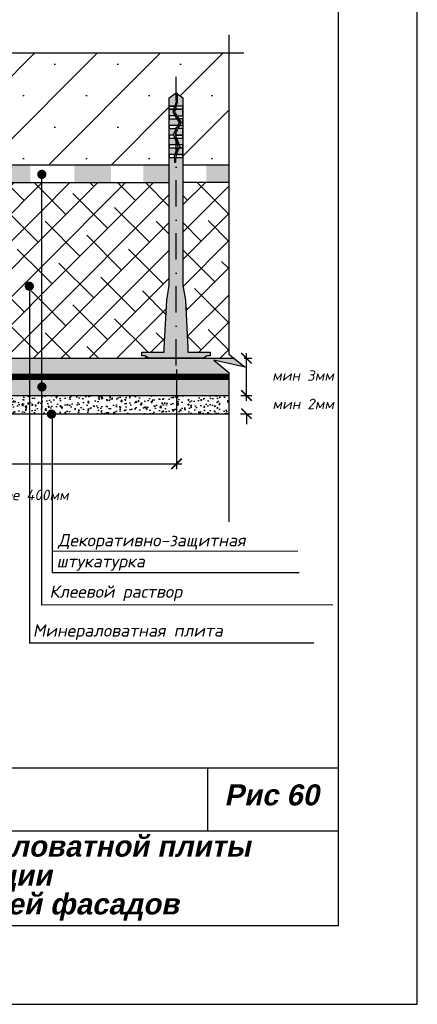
# Model space of a CAD drawing. Header units: inches. Extents: x 47 to 4151, y -1120 to 1902.
# Tile 36 of 93: x 2078 to 2154, y -67 to 120. Entities that reach past the tile are written whole.
import ezdxf

# ---------------------------------------------------------------- set-up
doc = ezdxf.new("R2010")
doc.units = ezdxf.units.IN
doc.header["$LTSCALE"] = 10
doc.header["$MEASUREMENT"] = 0
doc.linetypes.add('DASHDOT', pattern=[1, 0.5, -0.25, 0, -0.25])
doc.linetypes.add('HIDDEN', pattern=[0.375, 0.25, -0.125])
doc.layers.add('dim', color=160, linetype='Continuous', lineweight=15)
doc.layers.add('Layer1', color=108, linetype='Continuous', lineweight=30)
for name, color, linetype in [('DUBEL', 142, 'Continuous'), ('hatch', 240, 'Continuous'), ('ndp', 242, 'Continuous'), ('ramka', 248, 'Continuous')]:
    doc.layers.add(name, color=color, linetype=linetype)
doc.layers.add('list', color=5, linetype='Continuous', plot=False)
doc.styles.add('ndp', font='ARIALBD.TTF', dxfattribs={"oblique": 12})
doc.styles.add('style2', font='romans.shx', dxfattribs={"oblique": 12})
doc.dimstyles.new('1', dxfattribs={"dimtxt": 2, "dimasz": 2, "dimexe": 1, "dimexo": 0.7, "dimgap": 2, "dimtad": 0, "dimtih": 1, "dimtoh": 1, "dimdec": 4, "dimzin": 0, "dimdsep": 46, "dimtxsty": 'style2', "dimblk": 'ARCHTICK', "dimcen": 1.5, "dimdle": 1, "dimadec": 0, "dimazin": 0, "dimtfac": 1, "dimtdec": 4, "dimtofl": 0, "dimtmove": 0, "dimatfit": 2, "dimldrblk": 'DOTSMALL', "dimfxl": 1, "dimtolj": 1, "dimtzin": 0, "dimarcsym": 0})
pattern_1 = [(45, (2e-14, 319.1827), (-2.6516504, 2.6516504), []), (135, (2e-14, 319.1827), (-7.954951, 2.6516504), [9.375, -5.625])]

# ---------------------------------------------------------------- blocks, each defined once
blk = doc.blocks.new('_ArchTick')
at = {"layer": 'DUBEL', "color": 0, "const_width": 0.15}
blk.add_lwpolyline([(-0.5, -0.5), (0.5, 0.5)], dxfattribs=at)
blk = doc.blocks.new('*D336')
at = {"layer": 'Defpoints', "color": 0}
for p in [(2046.95, 54.33), (2107.95, 54.33), (2107.95, 35.66)]:
    blk.add_point(p, dxfattribs=at)
at = {"layer": 'dim', "color": 0, "lineweight": -2}
for p, q in [((2046.95, 53.63), (2046.95, 34.66)), ((2107.95, 53.63), (2107.95, 34.66)), ((2045.95, 35.66), (2108.95, 35.66))]:
    blk.add_line(p, q, dxfattribs=at)
at = {"layer": 'dim', "color": 0, "lineweight": -2, "xscale": 2, "yscale": 2, "zscale": 2, "rotation": 180}
blk.add_blockref('_ArchTick', (2046.95, 35.66), dxfattribs=at)
at = {"layer": 'dim', "color": 0, "lineweight": -2, "xscale": 2, "yscale": 2, "zscale": 2}
blk.add_blockref('_ArchTick', (2107.95, 35.66), dxfattribs=at)
at = {"layer": 'dim', "color": 0, "insert": (2077.02, 29.73), "char_height": 2, "attachment_point": 5, "style": 'style2'}
blk.add_mtext('\\A1;{\\fRomanS|b0|i0|c204|p2;не более 400мм}', dxfattribs=at)
blk = doc.blocks.new('_DotSmall')
at = {"layer": 'DUBEL', "color": 0, "const_width": 0.5}
blk.add_lwpolyline([(-0.0625, 0, 1), (0.0625, 0, 1)], format="xyb", close=True, dxfattribs=at)
blk = doc.blocks.new('*D337')
at = {"layer": 'Defpoints', "color": 0}
for p in [(2119.53, 48.67), (2119.41, 45.22), (2121.28, 45.22)]:
    blk.add_point(p, dxfattribs=at)
at = {"layer": 'dim', "color": 0, "lineweight": -2}
for p, q in [((2121.28, 48.67), (2121.28, 50.67)), ((2120.23, 48.67), (2122.28, 48.67)), ((2120.11, 45.22), (2122.28, 45.22)), ((2121.28, 45.22), (2121.28, 43.22))]:
    blk.add_line(p, q, dxfattribs=at)
at = {"layer": 'dim', "color": 0, "lineweight": -2, "xscale": 2, "yscale": 2, "zscale": 2}
for p, rotation in [((2121.28, 48.67), 270), ((2121.28, 45.22), 90)]:
    blk.add_blockref('_ArchTick', p, dxfattribs=dict(at, rotation=rotation))
at = {"layer": 'dim', "color": 0, "insert": (2132.09, 47.07), "char_height": 2, "attachment_point": 5, "style": 'style2'}
blk.add_mtext('\\A1;{\\fRomanS|b0|i0|c204|p2;мин 2мм}', dxfattribs=at)
blk = doc.blocks.new('*D338')
at = {"layer": 'Defpoints', "color": 0}
for p in [(2120.11, 55.77), (2121.28, 55.77), (2119.53, 48.67)]:
    blk.add_point(p, dxfattribs=at)
at = {"layer": 'dim', "color": 0, "lineweight": -2}
for p, q in [((2121.28, 47.67), (2121.28, 56.77)), ((2120.81, 55.77), (2122.28, 55.77)), ((2120.23, 48.67), (2122.28, 48.67))]:
    blk.add_line(p, q, dxfattribs=at)
at = {"layer": 'dim', "color": 0, "lineweight": -2, "xscale": 2, "yscale": 2, "zscale": 2}
for p, rotation in [((2121.28, 55.77), 90), ((2121.28, 48.67), 270)]:
    blk.add_blockref('_ArchTick', p, dxfattribs=dict(at, rotation=rotation))
at = {"layer": 'dim', "color": 0, "insert": (2132.06, 52.49), "char_height": 2, "attachment_point": 5, "style": 'style2'}
blk.add_mtext('\\A1;{\\fRomanS|b0|i0|c204|p2;мин 3мм}', dxfattribs=at)

msp = doc.modelspace()

# ---------------------------------------------------------------- hatches: boundary and pattern name
at = {"layer": 'dim'}
h = msp.add_hatch(color=4, dxfattribs=at)
h.paths.add_polyline_path([(2107.849294, 106.351293), (2106.5453, 105.411398), (2106.5453, 103.782673), (2107.60745, 103.782673), (2107.849294, 104.601025)])
h.paths.add_polyline_path([(2109.153288, 105.411398), (2108.126095, 106.15178), (2108.126095, 104.56098), (2107.849294, 103.782673), (2107.849294, 103.624338), (2107.896086, 103.782673), (2109.153288, 103.782673)])
h.paths.add_polyline_path([(2107.446254, 103.237217), (2106.5453, 103.237217), (2106.5453, 101.943615), (2107.701628, 101.943615), (2107.269866, 102.640356)])
h.paths.add_polyline_path([(2109.153288, 103.237217), (2107.849294, 103.237217), (2107.849294, 102.230816), (2108.027268, 101.943615), (2109.153288, 101.943615)])
h.paths.add_polyline_path([(2107.849294, 101.398159), (2106.5453, 101.398159), (2106.5453, 100.104557), (2107.849294, 100.104557)])
h.paths.add_polyline_path([(2109.153288, 101.398159), (2108.365281, 101.398159), (2108.79271, 100.708409), (2108.486879, 100.104557), (2109.153288, 100.104557)])
h.paths.add_polyline_path([(2108.475523, 100.694768), (2108.03964, 101.398159), (2107.849294, 101.398159), (2107.849294, 100.104557), (2108.176601, 100.104557)])
h.paths.add_polyline_path([(2107.849294, 99.559101), (2106.5453, 99.559101), (2106.5453, 98.265499), (2107.44362, 98.265499), (2107.849294, 97.159011), (2107.849294, 97.963139), (2107.661601, 98.475078), (2107.849294, 98.84567), (2107.849294, 99.458302), (2107.360291, 98.492784)])
h.paths.add_polyline_path([(2109.153288, 99.559101), (2108.210623, 99.559101), (2107.849294, 98.84567), (2107.849294, 98.265499), (2109.153288, 98.265499)])
h.paths.add_polyline_path([(2107.849294, 97.159011), (2107.643602, 97.720043), (2106.5453, 97.720043), (2106.5453, 96.426441), (2107.849294, 96.426441)])
h.paths.add_polyline_path([(2109.153288, 97.720043), (2107.938421, 97.720043), (2108.412696, 96.426441), (2109.153288, 96.426441)])
h.paths.add_polyline_path([(2109.153288, 95.880985), (2108.47087, 95.880985), (2107.891084, 94.587383), (2109.153288, 94.587383)])
h.paths.add_polyline_path([(2107.849294, 95.170928), (2107.849294, 95.880985), (2106.5453, 95.880985), (2106.5453, 94.587383), (2107.587752, 94.587383)])
h.paths.add_polyline_path([(2107.849294, 93.138646), (2107.558878, 93.138646), (2107.558878, 94.041927), (2106.5453, 94.041927), (2106.5453, 69.636086), (2106.07241, 66.862232), (2105.595469, 57.722677), (2105.595469, 56.927412), (2101.319403, 56.927412), (2101.319403, 56.212808), (2101.908544, 56.212808), (2102.638063, 55.772011), (2107.849294, 55.772011)])
h.paths.add_polyline_path([(2109.153288, 94.041927), (2107.849294, 94.041927), (2107.849294, 55.772011), (2113.060524, 55.772011), (2113.790043, 56.212808), (2114.379184, 56.212808), (2114.379184, 56.927412), (2110.103119, 56.927412), (2110.103119, 57.722677), (2109.626177, 66.862232), (2109.153288, 69.636086)])
h = msp.add_hatch(dxfattribs=at)
h.set_pattern_fill('ANSI38', color=1, scale=30, style=0)
h.set_pattern_definition(pattern_1)
h.paths.add_polyline_path([(2079.91699, 69.067781, -0.0274360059), (2079.868821, 69.065136, -1), (2079.868821, 69.944961, -0.9465932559), (2079.91699, 69.067781), (2079.91699, 55.772011), (2082.16769, 55.772011), (2082.16769, 89.197435), (2048.218004, 89.197435), (2048.218004, 69.636086), (2048.690893, 66.862232), (2049.167835, 57.722677), (2049.167835, 56.927412), (2053.4439, 56.927412), (2053.4439, 56.212808), (2052.85476, 56.212808), (2052.125241, 55.772011), (2079.91699, 55.772011)])
h = msp.add_hatch(dxfattribs=at)
h.set_pattern_fill('ANSI38', color=1, scale=30, style=0)
h.set_pattern_definition(pattern_1)
h.paths.add_polyline_path([(2106.5453, 89.197435), (2082.16769, 89.197435), (2082.16769, 55.772011), (2102.638063, 55.772011), (2101.908544, 56.212808), (2101.319403, 56.212808), (2101.319403, 56.927412), (2105.595469, 56.927412), (2105.595469, 57.722677), (2106.07241, 66.862232), (2106.5453, 69.636086)])
at = {"layer": 'hatch'}
h = msp.add_hatch(dxfattribs=at)
h.set_pattern_fill('SACNCR', color=1, scale=90.327494, style=0)
h.set_pattern_definition([(45, (1186.562, 992.021), (-5.987923, 5.987923), []), (45, (1192.55, 992.021), (-5.987923, 5.987923), [0, -8.4682])])
h.paths.add_polyline_path([(2060.100275, 105.411398), (2061.404269, 106.351293), (2062.708262, 105.411398), (2062.708262, 103.782673), (2062.708262, 103.237217), (2062.708262, 101.398159), (2062.708262, 99.559101), (2062.708262, 97.720043), (2062.708262, 95.880985), (2062.708262, 94.041927), (2062.708262, 92.583028), (2106.5453, 92.583028), (2106.5453, 94.041927), (2106.5453, 94.587383), (2106.5453, 95.880985), (2106.5453, 96.426441), (2106.5453, 97.720043), (2106.5453, 98.265499), (2106.5453, 99.559101), (2106.5453, 100.104557), (2106.5453, 101.398159), (2106.5453, 101.943615), (2106.5453, 103.237217), (2106.5453, 103.782673), (2106.5453, 105.411398), (2107.849294, 106.351293), (2108.126095, 106.15178), (2109.153288, 105.411398), (2109.153288, 103.782673), (2109.153288, 101.943615), (2109.153288, 101.398159), (2109.153288, 100.104557), (2109.153288, 99.559101), (2109.153288, 97.720043), (2109.153288, 96.426441), (2109.153288, 94.587383), (2109.153288, 94.041927), (2109.153288, 92.583028), (2117.908008, 92.583028), (2117.908008, 113.894923), (2035.461816, 113.894923), (2033.018076, 110.794197), (2033.11431, 111.234312), (2032.756455, 110.780249), (2033.977926, 116.3665), (2031.958256, 113.90887), (2031.708097, 113.90887), (2031.696635, 113.894923), (1970.062316, 113.894923), (1970.062316, 92.583028), (2013.65525, 92.583028), (2013.65525, 94.041927), (2013.65525, 94.587383), (2013.65525, 95.880985), (2013.65525, 96.426441), (2013.65525, 97.720043), (2013.65525, 98.265499), (2013.65525, 99.559101), (2013.65525, 100.104557), (2013.65525, 101.398159), (2013.65525, 101.943615), (2013.65525, 103.237217), (2013.65525, 103.782673), (2013.65525, 105.411398), (2014.959243, 106.351293), (2015.236045, 106.15178), (2016.263237, 105.411398), (2016.263237, 103.782673), (2016.263237, 101.943615), (2016.263237, 101.398159), (2016.263237, 100.104557), (2016.263237, 99.559101), (2016.263237, 97.720043), (2016.263237, 96.426441), (2016.263237, 94.587383), (2016.263237, 94.041927), (2016.263237, 92.583028), (2060.100275, 92.583028), (2060.100275, 94.041927), (2060.100275, 94.587383), (2060.100275, 96.426441), (2060.100275, 98.265499), (2060.100275, 99.559101), (2060.100275, 101.398159), (2060.100275, 103.782673)])
h.paths.add_polyline_path([(1982.562023, 101.621321), (2007.308842, 101.37197), (2008.056892, 104.89127), (1983.310074, 105.14062)], flags=24)
h.paths.add_polyline_path([(1982.897195, 105.53746), (2006.526776, 105.28811), (2007.274826, 108.807409), (1983.645245, 109.056759)], flags=24)
h = msp.add_hatch(dxfattribs=at)
h.set_pattern_fill('DOTS', color=1, scale=7, angle=350, style=0)
h.set_pattern_definition([(350, (2575.33584, 609.73893), (0.29139777, 0.39286785), [0, -0.4375])])
h.paths.add_polyline_path([(2117.908008, 89.271144), (2117.908008, 92.583028), (2113.635025, 92.583028), (2113.635025, 89.271144)])
h.paths.add_polyline_path([(2106.5453, 89.197435), (2106.5453, 92.583028), (2101.590862, 92.583028), (2101.590862, 89.197435)])
h.paths.add_polyline_path([(2095.428736, 89.197435), (2095.428736, 92.583028), (2088.464394, 92.583028), (2088.464394, 89.197435)])
h.paths.add_polyline_path([(2080.061494, 89.197435), (2080.061494, 92.583028), (2072.498879, 92.583028), (2072.498879, 89.197435)])
h.paths.add_polyline_path([(2065.076316, 89.197435), (2065.076316, 92.583028), (2062.708262, 92.583028), (2062.708262, 89.197435)])
h.paths.add_polyline_path([(2060.100275, 89.106451), (2060.100275, 92.583028), (2057.061181, 92.583028), (2057.061181, 89.106451)])
h.paths.add_polyline_path([(2050.478908, 89.106451), (2050.478908, 92.583028), (2043.896629, 92.583028), (2043.896629, 89.106451)])
h = msp.add_hatch(dxfattribs=at)
h.set_pattern_fill('ANSI38', color=1, scale=29.327494, style=0)
h.set_pattern_definition([(45, (2e-14, 319.1827), (-2.592209, 2.592209), []), (135, (2e-14, 319.1827), (-7.776626, 2.592209), [9.164842, -5.498905])])
h.paths.add_polyline_path([(2118.898821, 55.772011), (2117.908008, 56.552889), (2117.908008, 89.271144), (2109.153288, 89.271144), (2109.153288, 69.636086), (2109.626177, 66.862232), (2110.103119, 57.722677), (2110.103119, 56.927412), (2114.379184, 56.927412), (2114.379184, 56.212808), (2113.790043, 56.212808), (2113.060524, 55.772011)])
h = msp.add_hatch(dxfattribs=at)
h.set_pattern_fill('DOTS', color=1, scale=7, style=0)
h.set_pattern_definition([(0, (844.8364, 628.8579), (0.21875, 0.4375), [0, -0.4375])])
h.paths.add_polyline_path([(2115.02167, 55.410318), (2121.022682, 54.098157), (2118.898821, 55.772011), (2074.285265, 55.772011), (2074.285265, 52.22271), (2117.908008, 52.22271), (2117.908008, 53.038336)])
h.paths.add_polyline_path([(2117.908008, 52.22271), (2074.285265, 52.22271), (2074.285265, 48.67341), (2117.908008, 48.67341)])
h = msp.add_hatch(dxfattribs=at)
h.set_pattern_fill('AR-CONC', color=1, scale=0.35, style=0)
h.set_pattern_definition([(50, (844.8364, 628.858), (2.5104106, -0.2196325), [0.2625, -2.8875]), (355, (844.8364, 628.858), (-0.4856297, 2.6326725), [0.21, -2.31]), (100.4514, (845.0456, 628.8396), (2.024783, 2.4130384), [0.2230907, -2.4539974]), (46.1842, (844.8364, 629.558), (3.735344, -0.5793166), [0.39375, -4.33125]), (96.6356, (845.1477, 629.5096), (3.271319, 3.409413), [0.334636, -3.680995]), (351.1842, (844.8364, 629.558), (3.271317, 3.409415), [0.315, -3.465]), (21, (845.1864, 629.383), (2.0891747, -1.409166), [0.2625, -2.8875]), (326, (845.1864, 629.383), (0.8516037, 2.538025), [0.21, -2.31]), (71.4514, (845.3605, 629.2655), (2.940779, 1.1288567), [0.2230907, -2.4539974]), (37.5, (844.8364, 628.8579), (0.0425595, 1.1651285), [0, -2.282, 0, -2.345, 0, -2.31875]), (7.5, (844.8364, 628.8579), (0.9207434, 1.380441), [0, -1.337, 0, -2.2295, 0, -0.88375]), (327.5, (844.0559, 628.8579), (1.8683785, -0.07894205), [0, -0.875, 0, -2.73, 0, -3.6225]), (317.5, (843.7059, 628.8579), (2.0411516, 0.3503674), [0, -1.1375, 0, -1.813, 0, -2.5725])])
h.paths.add_polyline_path([(2117.908008, 48.67341), (2074.285265, 48.67341), (2074.285265, 45.217955), (2117.908008, 45.217955)])

# ---------------------------------------------------------------- linework, layer by layer
at = {"layer": 'DUBEL', "linetype": 'DASHDOT'}
msp.add_line((2107.849294, 54.405052), (2107.849294, 109.370077), dxfattribs=at)
at = {"layer": 'DUBEL'}
msp.add_lwpolyline([(2110.103119, 57.722677), (2110.103119, 56.927412), (2114.379184, 56.927412), (2114.379184, 56.212808), (2113.790043, 56.212808), (2113.060524, 55.772011), (2102.638063, 55.772011), (2101.908544, 56.212808), (2101.319403, 56.212808), (2101.319403, 56.927412), (2105.595469, 56.927412), (2105.595469, 57.722677), (2106.07241, 66.862232), (2106.5453, 69.636086), (2106.5453, 94.041927), (2107.558878, 94.041927), (2107.558878, 93.138646), (2107.835679, 93.138646), (2107.835679, 94.041927), (2107.558878, 94.041927), (2109.153288, 94.041927), (2109.153288, 94.587383), (2107.891084, 94.587383), (2107.835679, 94.463766), (2107.849294, 94.041927), (2107.558878, 94.041927), (2107.558878, 94.52296), (2107.587752, 94.587383), (2106.5453, 94.587383), (2106.5453, 94.041927), (2106.5453, 95.880985), (2108.167538, 95.880985), (2107.587752, 94.587383), (2108.250222, 96.065467), (2108.117877, 96.426441), (2106.5453, 96.426441), (2106.5453, 95.880985), (2106.5453, 97.720043), (2107.643602, 97.720043), (2108.117877, 96.426441), (2107.44362, 98.265499), (2106.5453, 98.265499), (2106.5453, 97.720043), (2106.5453, 99.559101), (2107.849294, 99.559101), (2107.360291, 98.492784), (2108.176601, 100.104557), (2106.5453, 100.104557), (2106.5453, 99.559101), (2106.5453, 101.398159), (2107.849294, 101.398159), (2108.03964, 101.398159), (2108.475523, 100.694768), (2108.176601, 100.104557), (2108.475523, 100.694768), (2107.701628, 101.943615), (2106.5453, 101.943615), (2106.5453, 101.398159), (2106.5453, 103.237217), (2107.446254, 103.237217), (2107.269866, 102.640356), (2107.701628, 101.943615), (2107.269866, 102.640356), (2107.446254, 103.237217), (2106.5453, 103.237217), (2106.5453, 103.782673), (2107.60745, 103.782673), (2107.446254, 103.237217), (2107.60745, 103.782673), (2106.5453, 103.782673), (2106.5453, 105.411398), (2107.849294, 106.351293), (2107.849294, 104.601025), (2107.60745, 103.782673), (2107.849294, 103.782673), (2108.126095, 104.56098), (2108.126095, 106.15178), (2107.849294, 106.351293), (2109.153288, 105.411398), (2109.153288, 103.782673), (2107.896086, 103.782673), (2107.734889, 103.237217), (2109.153288, 103.237217), (2107.849294, 103.237217), (2107.734889, 103.237217), (2107.570451, 102.680789), (2108.027268, 101.943615), (2109.153288, 101.943615), (2109.153288, 103.782673), (2109.153288, 101.398159), (2108.365281, 101.398159), (2108.027268, 101.943615), (2108.79271, 100.708409), (2108.486879, 100.104557), (2109.153288, 100.104557), (2109.153288, 101.398159), (2109.153288, 99.559101), (2108.210623, 99.559101), (2108.486879, 100.104557), (2107.661601, 98.475078), (2107.938421, 97.720043), (2109.153288, 97.720043), (2109.153288, 99.559101), (2109.153288, 98.265499), (2107.849294, 98.265499), (2107.738439, 98.265499), (2109.153288, 98.265499), (2109.153288, 96.426441), (2108.412696, 96.426441), (2107.938421, 97.720043), (2108.548871, 96.055019), (2108.47087, 95.880985), (2109.153288, 95.880985), (2108.47087, 95.880985), (2107.891084, 94.587383), (2109.153288, 94.587383), (2109.153288, 96.426441), (2109.153288, 94.041927), (2109.153288, 69.636086), (2109.626177, 66.862232), (2110.103119, 57.722677)], close=True, dxfattribs=at)
at = {"layer": 'DUBEL', "linetype": 'HIDDEN', "const_width": 1.2}
msp.add_lwpolyline([(1969.736104, 52.22271), (2117.908008, 52.22271)], dxfattribs=at)
at = {"layer": 'hatch'}
for points in [[(2120.48925, 113.894923), (2035.211187, 113.894923), (2032.756455, 110.780249), (2034.068616, 116.781262), (2031.696635, 113.894923), (1969.788566, 113.894923)], [(2120.750871, 113.90887), (2035.472808, 113.90887), (2033.018076, 110.794197), (2034.330237, 116.795209), (2031.958256, 113.90887), (1984.841114, 113.90887)], [(2120.750871, 113.90887), (2035.472808, 113.90887), (2033.018076, 110.794197), (2034.330237, 116.795209), (2031.958256, 113.90887), (2016.611225, 113.90887)], [(2117.908008, 117.380134), (2117.908008, 56.552889), (2121.022682, 54.098157), (2115.02167, 55.410318), (2117.908008, 53.038336), (2117.908008, 24.625782)]]:
    msp.add_lwpolyline(points, dxfattribs=at)
at = {"layer": 'Layer1'}
for p, q in [((2106.5453, 92.583028), (2048.049084, 92.583028)), ((2117.908008, 92.583028), (2109.153288, 92.583028)), ((2106.602838, 89.197435), (2048.136223, 89.197435)), ((2118.004841, 89.271144), (2109.134511, 89.271144)), ((1999.860371, 55.772011), (2118.898821, 55.772011)), ((1967.865383, 48.67341), (2117.908008, 48.67341)), ((1967.865383, 45.217955), (2117.908008, 45.217955))]:
    msp.add_line(p, q, dxfattribs=at)
at = {"layer": 'list'}
for points in [[(1943.848281, -67.308976), (2153.848281, -67.308976), (2153.848281, 222.691024), (1943.848281, 222.691024)], [(1943.848282, -67.308976), (2153.848282, -67.308976), (2153.848282, 222.691024), (1943.848282, 222.691024)]]:
    msp.add_lwpolyline(points, close=True, dxfattribs=at)
at = {"layer": 'ndp'}
for p, q in [((2082.16769, 90.674112), (2082.16769, 8.805212)), ((2079.91699, 69.462985), (2079.91699, 1.498061)), ((2084.210701, 45.089812), (2084.210701, 14.892456)), ((2084.293316, 19.023086), (2131.074769, 19.069656)), ((2084.293316, 14.933475), (2131.320735, 14.980044)), ((2082.148917, 8.822755), (2137.716034, 8.869325)), ((2079.93472, 1.532448), (2134.111091, 1.579017))]:
    msp.add_line(p, q, dxfattribs=at)
at = {"layer": 'ndp', "const_width": 0.879825}
for points in [[(2082.253468, 91.250495, 1), (2082.253468, 90.370671, 1)], [(2079.868821, 69.944961, 1), (2079.868821, 69.065136, 1)], [(2082.277474, 50.752937, 1), (2082.277474, 49.873113, 1)], [(2084.091936, 45.573127, 1), (2084.091936, 44.693302, 1)]]:
    msp.add_lwpolyline(points, format="xyb", close=True, dxfattribs=at)
at = {"layer": 'ramka'}
for p, q in [((2138.848282, -22.308976), (1963.848282, -22.308976)), ((2113.848282, -22.308976), (2113.848282, -34.308976)), ((2138.848282, -34.308976), (1963.848282, -34.308976))]:
    msp.add_line(p, q, dxfattribs=at)
msp.add_lwpolyline([(1963.848282, -52.308976), (2138.848282, -52.308976), (2138.848282, 207.691024), (1963.848282, 207.691024)], close=True, dxfattribs=at)

# ---------------------------------------------------------------- texts
at = {"layer": 'ndp', "oblique": 12}
for s, height, style, p in [('Декоративно-защитная', 2.34619952, 'style2', (2085.339654, 19.936114)), ('штукатурка', 2.3461995, 'style2', (2085.067173, 15.932288)), ('Клеевой раствор', 2.34619952, 'style2', (2083.704807, 10.148988)), ('Минераловатная плита', 2.34619952, 'style2', (2080.533325, 2.744843)), ('Рис 60', 4, 'ndp', (2117.051662, -29.406925)), ('Порядок дюбелирования минераловатной плиты ', 4, 'ndp', (1983.358648, -39.175404)), ('при  теплоизоляции', 4, 'ndp', (2027.932204, -44.705991)), (' горизонтальных поверхностей фасадов', 4, 'ndp', (1993.871914, -50.184553))]:
    msp.add_text(s, height=height, dxfattribs=dict(at, style=style)).set_placement(p)

# ---------------------------------------------------------------- dimensions: what is measured, and where the dimension line sits
at = {"layer": 'dim'}
for base, p2, text, picture, middle in [((2121.279614, 55.772011), (2120.110916, 55.772011), '{\\fRomanS|b0|i0|c204|p2;мин 3мм}', '*D338', (2132.062479, 52.485032)), ((2121.279614, 45.217955), (2119.410711, 45.217955), '{\\fRomanS|b0|i0|c204|p2;мин 2мм}', '*D337', (2132.088888, 47.067033))]:
    dim = msp.add_linear_dim(base=base, p1=(2119.527518, 48.67341), p2=p2, angle=270, text=text, dimstyle='1', override={"dimtmove": 2}, dxfattribs=at)
    dim.commit()
    dim.dimension.update_dxf_attribs({"geometry": picture, "text_midpoint": middle, "dimtype": 160})
dim = msp.add_linear_dim(base=(2107.952686, 35.657401), p1=(2046.951987, 54.330633), p2=(2107.952686, 54.330633), text='{\\fRomanS|b0|i0|c204|p2;не более 400мм}', dimstyle='1', override={"dimtmove": 2}, dxfattribs=at)
dim.commit()
dim.dimension.update_dxf_attribs({"geometry": '*D336', "text_midpoint": (2077.015367, 29.734537), "dimtype": 160})

doc.saveas('drawing.dxf')
